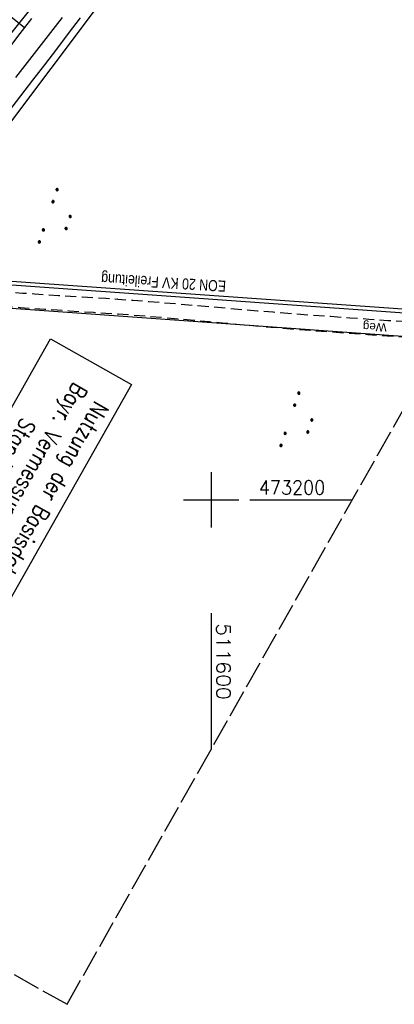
# Model space of a CAD drawing. Extents: x 511324 to 512029, y 473109 to 474055.
# Tile 7 of 29: x 511565 to 511633, y 473109 to 473287. Entities that reach past the tile are written whole.
import ezdxf
from ezdxf.enums import TextEntityAlignment as Align

# ---------------------------------------------------------------- set-up
doc = ezdxf.new("R2010")
doc.units = 0
doc.header["$LTSCALE"] = 10
doc.header["$MEASUREMENT"] = 0
for name, pattern in [('LT00', [0]), ('LT11', [0.3, 0.2, -0.1]), ('LT14', [0.6, 0.5, -0.1])]:
    doc.linetypes.add(name, pattern=pattern)
doc.layers.get('0').update_dxf_attribs({"linetype": 'LT00'})
doc.layers.add('-BLATT_92-RAND', color=7, linetype='LT14', plot=False)
for name, color, linetype in [('DFK_AB_L', 21, 'LT00'), ('DFK_KATASTER', 250, 'LT00'), ('DFK_NUTZUNG', 250, 'LT00'), ('DFK_STAND', 22, 'LT00'), ('FELDWEG_TEXT', 1, 'Continuous'), ('STROM_FREILTG', 80, 'STROMFREILEITUNG'), ('STROM_TEXT', 80, 'Continuous'), ('V92_BOESCH', 250, 'LT00'), ('V92_BOSCHUNG', 250, 'LT00'), ('V92_FELDWEG', 250, 'LT11'), ('V92_GRABEN', 250, 'LT00'), ('V92_RASTER', 250, 'LT00'), ('V92_ZAUN', 40, 'LT00')]:
    doc.layers.add(name, color=color, linetype=linetype)
doc.styles.add('Beschrift', font='ARIAL.TTF')
doc.styles.get("Standard").update_dxf_attribs({"font": 'romans.shx'})
doc.styles.add('Strom', font='txt.shx')
doc.styles.add('Versorgungsltg', font='ARIAL.TTF', dxfattribs={"width": 0.8, "height": 2})
doc.linetypes.add('STROMFREILEITUNG', pattern='A,12.7,-5.5,["xx",Strom,S=2.5,R=0,X=-2.6,Y=-0.85],-4.35', length=22.55)

# ---------------------------------------------------------------- blocks, each defined once
blk = doc.blocks.new('SYMB0011')
at = {"color": 0, "linetype": 'ByBlock'}
for p, q in [((0.5, 0), (-0.5, 0)), ((0, 0.5), (0, -0.5))]:
    blk.add_line(p, q, dxfattribs=at)
blk = doc.blocks.new('SYMB7111')
at = {"color": 0, "linetype": 'ByBlock'}
for p, q in [((-0.13, 0.202919), (-0.13, 0.177081)), ((-0.125, 0.172895), (-0.125, 0.207105)), ((-0.12, 0.209164), (-0.12, 0.170836)), ((-0.115, 0.170204), (-0.115, 0.209796)), ((-0.11, 0.209164), (-0.11, 0.170836)), ((-0.105, 0.172895), (-0.105, 0.207105)), ((-0.1, 0.202919), (-0.1, 0.177081)), ((-0.095, 0.189874), (-0.095, 0.190146)), ((0.1, 0.202919), (0.1, 0.177081)), ((0.105, 0.172895), (0.105, 0.207105)), ((0.11, 0.209164), (0.11, 0.170836)), ((0.115, 0.170204), (0.115, 0.209796)), ((0.12, 0.209164), (0.12, 0.170836)), ((0.125, 0.172895), (0.125, 0.207105)), ((0.13, 0.202919), (0.13, 0.177081)), ((0.135, 0.189874), (0.135, 0.190146)), ((-0.515, -0.177081), (-0.515, -0.202919)), ((-0.51, -0.207105), (-0.51, -0.172895)), ((-0.505, -0.170836), (-0.505, -0.209164)), ((-0.5, -0.209796), (-0.5, -0.170204)), ((-0.495, -0.170836), (-0.495, -0.209164)), ((-0.49, -0.207105), (-0.49, -0.172895)), ((-0.485, -0.177081), (-0.485, -0.202919)), ((-0.285, -0.177081), (-0.285, -0.202919)), ((-0.28, -0.207105), (-0.28, -0.172895)), ((-0.275, -0.170836), (-0.275, -0.209164)), ((-0.27, -0.209796), (-0.27, -0.170204)), ((-0.265, -0.170836), (-0.265, -0.209164)), ((-0.26, -0.207105), (-0.26, -0.172895)), ((-0.255, -0.177081), (-0.255, -0.202919)), ((0.255, -0.177081), (0.255, -0.202919)), ((0.26, -0.207105), (0.26, -0.172895)), ((0.265, -0.170836), (0.265, -0.209164)), ((0.27, -0.209796), (0.27, -0.170204)), ((0.275, -0.170836), (0.275, -0.209164)), ((0.28, -0.207105), (0.28, -0.172895)), ((0.285, -0.177081), (0.285, -0.202919)), ((0.485, -0.177081), (0.485, -0.202919)), ((0.49, -0.207105), (0.49, -0.172895)), ((0.495, -0.170836), (0.495, -0.209164)), ((0.5, -0.209796), (0.5, -0.170204)), ((0.505, -0.170836), (0.505, -0.209164)), ((0.51, -0.207105), (0.51, -0.172895)), ((0.515, -0.177081), (0.515, -0.202919)), ((-0.48, -0.190126), (-0.48, -0.189854)), ((-0.25, -0.190126), (-0.25, -0.189854)), ((0.29, -0.190126), (0.29, -0.189854)), ((0.52, -0.190126), (0.52, -0.189854))]:
    blk.add_line(p, q, dxfattribs=at)
for points in [[(-0.095, 0.19), (-0.096981, 0.198678), (-0.10253, 0.205637), (-0.11055, 0.209499), (-0.11945, 0.209499), (-0.12747, 0.205637), (-0.133019, 0.198678), (-0.135, 0.19), (-0.133019, 0.181322), (-0.12747, 0.174363), (-0.11945, 0.170501), (-0.11055, 0.170501), (-0.10253, 0.174363), (-0.096981, 0.181322), (-0.095, 0.19)], [(0.135, 0.19), (0.133019, 0.198678), (0.12747, 0.205637), (0.11945, 0.209499), (0.11055, 0.209499), (0.10253, 0.205637), (0.096981, 0.198678), (0.095, 0.19), (0.096981, 0.181322), (0.10253, 0.174363), (0.11055, 0.170501), (0.11945, 0.170501), (0.12747, 0.174363), (0.133019, 0.181322), (0.135, 0.19)], [(-0.48, -0.19), (-0.481981, -0.181322), (-0.48753, -0.174363), (-0.49555, -0.170501), (-0.50445, -0.170501), (-0.51247, -0.174363), (-0.518019, -0.181322), (-0.52, -0.19), (-0.518019, -0.198678), (-0.51247, -0.205637), (-0.50445, -0.209499), (-0.49555, -0.209499), (-0.48753, -0.205637), (-0.481981, -0.198678), (-0.48, -0.19)], [(-0.25, -0.19), (-0.251981, -0.181322), (-0.25753, -0.174363), (-0.26555, -0.170501), (-0.27445, -0.170501), (-0.28247, -0.174363), (-0.288019, -0.181322), (-0.29, -0.19), (-0.288019, -0.198678), (-0.28247, -0.205637), (-0.27445, -0.209499), (-0.26555, -0.209499), (-0.25753, -0.205637), (-0.251981, -0.198678), (-0.25, -0.19)], [(0.29, -0.19), (0.288019, -0.181322), (0.28247, -0.174363), (0.27445, -0.170501), (0.26555, -0.170501), (0.25753, -0.174363), (0.251981, -0.181322), (0.25, -0.19), (0.251981, -0.198678), (0.25753, -0.205637), (0.26555, -0.209499), (0.27445, -0.209499), (0.28247, -0.205637), (0.288019, -0.198678), (0.29, -0.19)], [(0.52, -0.19), (0.518019, -0.181322), (0.51247, -0.174363), (0.50445, -0.170501), (0.49555, -0.170501), (0.48753, -0.174363), (0.481981, -0.181322), (0.48, -0.19), (0.481981, -0.198678), (0.48753, -0.205637), (0.49555, -0.209499), (0.50445, -0.209499), (0.51247, -0.205637), (0.518019, -0.198678), (0.52, -0.19)]]:
    blk.add_lwpolyline(points, dxfattribs=at)

msp = doc.modelspace()

# ---------------------------------------------------------------- linework, layer by layer
at = {"layer": '-BLATT_92-RAND'}
msp.add_lwpolyline([(511779.03, 474055.25), (511324.06, 473249.87), (511573.95, 473108.71), (512028.91, 473914.09), (511779.03, 474055.25)], dxfattribs=at)
at = {"layer": 'DFK_AB_L'}
msp.add_line((511615.23, 473337.01), (511543.64, 473241.67), dxfattribs=at)
at = {"layer": 'DFK_KATASTER'}
for p, q in [((511543.94, 473241.02), (511644.65, 473233.88)), ((511641.94, 473229.07), (511549.96, 473235.61))]:
    msp.add_line(p, q, dxfattribs=at)
at = {"layer": 'DFK_STAND'}
msp.add_lwpolyline([(511585.58, 473220.88), (511557.54, 473171.25), (511542.9, 473179.52), (511570.94, 473229.15)], close=True, dxfattribs=at)
at = {"layer": 'STROM_FREILTG', "ltscale": 0.1}
msp.add_lwpolyline([(511327.39, 473255.76), (511441.6, 473247.4), (511557.98, 473239.33), (511644.26, 473233.18)], dxfattribs=at)
at = {"layer": 'V92_BOESCH'}
msp.add_lwpolyline([(511567.51, 473287.13), (511565.44, 473284.42), (511563.37, 473281.73)], dxfattribs=at)
at = {"layer": 'V92_BOSCHUNG'}
msp.add_line((511556.82, 473293.05), (511566.28, 473285.52), dxfattribs=at)
at = {"layer": 'V92_FELDWEG', "flags": 128}
for points in [[(511478.12, 473162.85), (511479.66, 473164.57), (511482.4, 473167.64), (511485.14, 473170.7), (511487.89, 473173.76), (511490.63, 473176.82), (511493.39, 473179.88), (511495.28, 473181.97), (511497.17, 473184.06), (511499.07, 473186.16), (511500.96, 473188.26), (511502.84, 473190.36), (511504.72, 473192.47), (511506.59, 473194.58), (511508.44, 473196.7), (511510.28, 473198.84), (511512.11, 473200.98), (511513.92, 473203.14), (511515.7, 473205.31), (511517.46, 473207.5), (511519.2, 473209.7), (511520.91, 473211.92), (511522.59, 473214.16), (511523.51, 473215.43), (511524.44, 473216.7), (511525.36, 473217.97), (511526.28, 473219.24), (511527.21, 473220.5), (511528.16, 473221.76), (511529.12, 473223.01), (511530.1, 473224.25), (511531.1, 473225.47), (511532.14, 473226.68), (511533.21, 473227.87), (511534.31, 473229.03), (511535.24, 473229.96), (511536.19, 473230.86), (511537.17, 473231.73), (511538.18, 473232.57), (511539.21, 473233.38), (511540.27, 473234.13), (511541.35, 473234.84), (511542.45, 473235.5), (511543.58, 473236.09), (511544.73, 473236.61), (511545.91, 473237.07), (511547.1, 473237.44), (511548.25, 473237.72), (511549.41, 473237.94), (511550.59, 473238.09), (511551.78, 473238.18), (511552.99, 473238.23), (511554.2, 473238.24), (511555.42, 473238.21), (511556.64, 473238.15), (511557.87, 473238.08), (511559.1, 473237.98), (511560.33, 473237.88), (511561.55, 473237.78), (511563.75, 473237.61), (511565.92, 473237.45), (511568.09, 473237.3), (511570.25, 473237.16), (511572.4, 473237.02), (511574.55, 473236.89), (511576.69, 473236.76), (511578.83, 473236.63), (511580.97, 473236.49), (511583.12, 473236.34), (511585.91, 473236.14), (511588.71, 473235.93), (511591.52, 473235.7), (511594.32, 473235.47), (511597.13, 473235.23), (511599.94, 473234.98), (511602.76, 473234.74), (511605.57, 473234.49), (511608.38, 473234.25), (511611.2, 473234.02), (511614.66, 473233.74), (511618.12, 473233.48), (511621.59, 473233.23), (511625.05, 473232.98), (511628.51, 473232.74), (511631.97, 473232.5), (511635.43, 473232.27), (511638.89, 473232.04), (511642.95, 473231.77), (511643.44, 473231.74)], [(511641.89, 473228.99), (511638.8, 473229.19), (511635.3, 473229.42), (511631.8, 473229.65), (511628.31, 473229.89), (511624.81, 473230.13), (511621.32, 473230.39), (511617.82, 473230.65), (511614.32, 473230.93), (511610.82, 473231.22), (511608.05, 473231.46), (511605.28, 473231.71), (511602.51, 473231.96), (511599.73, 473232.21), (511596.96, 473232.47), (511594.2, 473232.72), (511591.43, 473232.96), (511588.67, 473233.19), (511585.91, 473233.41), (511583.16, 473233.62), (511580.96, 473233.77), (511578.76, 473233.91), (511576.56, 473234.04), (511574.36, 473234.18), (511572.15, 473234.32), (511569.94, 473234.47), (511567.72, 473234.62), (511565.49, 473234.79), (511563.25, 473234.98), (511560.99, 473235.19), (511559.87, 473235.3), (511558.75, 473235.42), (511557.62, 473235.52), (511556.5, 473235.61), (511555.38, 473235.69), (511554.27, 473235.73), (511553.16, 473235.75), (511552.06, 473235.72), (511550.97, 473235.65), (511549.9, 473235.53), (511548.84, 473235.35), (511547.79, 473235.1), (511546.61, 473234.73), (511545.46, 473234.27), (511544.32, 473233.73), (511543.22, 473233.12), (511542.13, 473232.44), (511541.08, 473231.71), (511540.04, 473230.92), (511539.04, 473230.09), (511538.06, 473229.23), (511537.1, 473228.33), (511536.17, 473227.42), (511535.06, 473226.26), (511533.98, 473225.08), (511532.93, 473223.88), (511531.91, 473222.67), (511530.92, 473221.44), (511529.95, 473220.21), (511528.99, 473218.97), (511528.05, 473217.72), (511527.11, 473216.46), (511526.18, 473215.21), (511525.24, 473213.95), (511524.31, 473212.7), (511522.5, 473210.34), (511520.67, 473207.99), (511518.81, 473205.65), (511516.92, 473203.34), (511515.01, 473201.03), (511513.08, 473198.74), (511511.13, 473196.46), (511509.17, 473194.2), (511507.19, 473191.94), (511505.2, 473189.69), (511503.2, 473187.44), (511501.19, 473185.2), (511499.18, 473182.97), (511497.17, 473180.74), (511495.15, 473178.51), (511491.68, 473174.68), (511488.21, 473170.84), (511484.75, 473167.01), (511481.29, 473163.19), (511480.01, 473161.78)]]:
    msp.add_lwpolyline(points, dxfattribs=at)
at = {"layer": 'V92_GRABEN'}
for points in [[(511576.33, 473287.25), (511574.18, 473284.42), (511572.03, 473281.59), (511569.87, 473278.77), (511567.7, 473275.96), (511565.54, 473273.14), (511563.38, 473270.32)], [(511564.69, 473276.48), (511566.38, 473278.65), (511568.08, 473280.81), (511569.76, 473282.98), (511571.44, 473285.16), (511573.11, 473287.34)]]:
    msp.add_lwpolyline(points, dxfattribs=at)
at = {"layer": 'V92_RASTER'}
for p, q in [((511600, 473205), (511600, 473195)), ((511595, 473200), (511605, 473200)), ((511607.02, 473200), (511625.52, 473200)), ((511600, 473179.53), (511600, 473154.83))]:
    msp.add_line(p, q, dxfattribs=at)
at = {"layer": 'V92_ZAUN'}
msp.add_line((511561.91, 473281.98), (511571.21, 473293.75), dxfattribs=at)

# ---------------------------------------------------------------- block references
at = {"layer": 'DFK_NUTZUNG', "xscale": 10, "yscale": 10, "zscale": 10, "rotation": 251.28826}
for p in [(511572.35, 473250.82), (511616.04, 473213.99)]:
    msp.add_blockref('SYMB7111', p, dxfattribs=at)
at = {"layer": 'V92_FELDWEG', "xscale": 0.09999999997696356, "yscale": 0.09999999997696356, "zscale": 0.1, "rotation": 240.5376025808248}
for p in [(511583.12, 473236.34), (511583.16, 473233.62), (511611.2, 473234.02), (511610.82, 473231.22)]:
    msp.add_blockref('SYMB0011', p, dxfattribs=at)

# ---------------------------------------------------------------- texts
at = {"layer": 'DFK_STAND', "insert": (511570.39, 473196.73), "char_height": 3, "width": 55.058, "attachment_point": 2, "rotation": 240.5376, "style": 'Versorgungsltg'}
msp.add_mtext('{\\Fromans|c0;Nutzung der Basisdaten der Bayr. Vermessungsverwaltung\\PStand April 2005}', dxfattribs=at)
at = {"layer": 'FELDWEG_TEXT', "style": 'Beschrift'}
msp.add_text('Weg', height=1.5, rotation=178.0264, dxfattribs=at).set_placement((511631.76, 473231.94))
at = {"layer": 'STROM_TEXT', "style": 'Versorgungsltg', "width": 0.8}
msp.add_text('EON 20 KV Freileitung', height=2, rotation=176.5746, dxfattribs=at).set_placement((511591.46, 473240.33), align=Align.CENTER)
at = {"layer": 'V92_RASTER'}
for s, rotation, width, p in [(' 473200', 0.0018, 0.934, (511607.02, 473201)), (' 511600', 270.0018, 1.076, (511601, 473179.53))]:
    msp.add_text(s, height=2.5, rotation=rotation, dxfattribs=dict(at, width=width)).set_placement(p)

doc.saveas('drawing.dxf')
